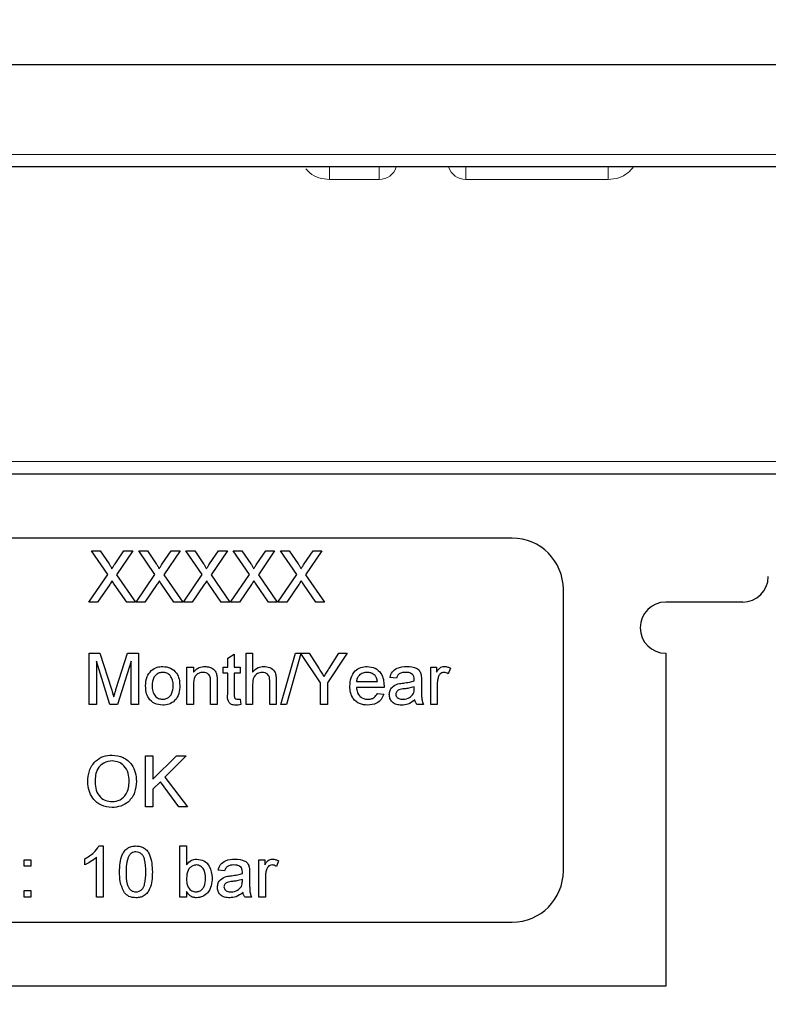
# Paper-space layout 'Blatt3' of a CAD drawing. Header units: millimetres. Extents: x 5 to 418, y 2 to 292.
# Tile 10 of 40: x 250 to 269, y 115 to 140. Entities that reach past the tile are written whole.
import ezdxf

# ---------------------------------------------------------------- set-up
doc = ezdxf.new("R2010")
doc.units = ezdxf.units.MM
doc.layers.add('SLD-0', color=7, linetype='Continuous')
doc.styles.add('SLDTEXTSTYLE0', font='TXT', dxfattribs={"width": 0.605})
doc.styles.add('SLDTEXTSTYLE3', font='TXT', dxfattribs={"width": 0.57})
doc.dimstyles.new('SLDDIMSTYLE4', dxfattribs={"dimtxt": 3.5, "dimasz": 3.302, "dimexe": 0, "dimexo": 0.0625, "dimgap": 0.875, "dimtad": 1, "dimlfac": 1.5, "dimrnd": 1e-09, "dimzin": 12, "dimdsep": 46, "dimtxsty": 'SLDTEXTSTYLE0', "dimsah": 1, "dimcen": 0.09, "dimadec": 0, "dimazin": 3, "dimtfac": 1, "dimtmove": 0, "dimatfit": 0, "dimfxl": 1, "dimfrac": 2, "dimtolj": 1, "dimtzin": 12, "dimarcsym": 0})
doc.dimstyles.new('SLDDIMSTYLE5', dxfattribs={"dimtxt": 3.5, "dimasz": 3.302, "dimexe": 0, "dimexo": 0.0625, "dimgap": 0.875, "dimtad": 1, "dimlfac": 1.5, "dimrnd": 1e-09, "dimzin": 12, "dimdsep": 46, "dimtxsty": 'SLDTEXTSTYLE0', "dimsah": 1, "dimcen": 0.09, "dimadec": 0, "dimazin": 3, "dimtfac": 1, "dimtofl": 0, "dimtmove": 0, "dimatfit": 3, "dimfxl": 1, "dimfrac": 2, "dimtolj": 1, "dimtzin": 12, "dimarcsym": 0})

# ---------------------------------------------------------------- blocks, each defined once
blk = doc.blocks.new('_D_12')
at = {"layer": 'SLD-0', "color": 7}
for p, q in [((221.949, 117.005), (221.949, 97.76)), ((228.616, 117.005), (228.616, 97.76)), ((221.949, 98.76), (215.599, 98.76)), ((221.949, 98.76), (228.616, 98.76)), ((228.616, 98.76), (251.623, 98.76))]:
    blk.add_line(p, q, dxfattribs=at)
for points in [[(221.949, 98.76), (218.647, 99.268), (218.647, 98.252)], [(228.616, 98.76), (231.918, 98.252), (231.918, 99.268)]]:
    blk.add_solid(points, dxfattribs=at)
at = {"layer": 'SLD-0', "color": 7, "char_height": 3.5, "attachment_point": 1}
for s, insert, style in [('%%c', (241.173, 103.272), 'SLDTEXTSTYLE0'), ('D =', (233.556, 103.281), 'SLDTEXTSTYLE3'), ('10', (246.276, 103.281), 'SLDTEXTSTYLE0')]:
    blk.add_mtext(s, dxfattribs=dict(at, insert=insert, style=style))
blk = doc.blocks.new('_D_16')
at = {"layer": 'SLD-0', "color": 7}
for p, q in [((130.949, 139.138), (130.949, 268.927)), ((320.949, 139.138), (320.949, 268.927)), ((130.949, 267.927), (320.949, 267.927))]:
    blk.add_line(p, q, dxfattribs=at)
for points in [[(130.949, 267.927), (134.251, 267.419), (134.251, 268.435)], [(320.949, 267.927), (317.647, 268.435), (317.647, 267.419)]]:
    blk.add_solid(points, dxfattribs=at)
at = {"layer": 'SLD-0', "color": 7, "insert": (221.939, 272.438), "char_height": 3.5, "attachment_point": 1, "style": 'SLDTEXTSTYLE0'}
blk.add_mtext('285', dxfattribs=at)

psp = doc.layouts.new('Blatt3')

# ---------------------------------------------------------------- linework, layer by layer
at = {"color": 7, "linetype": 'Continuous', "lineweight": 25}
for p, q in [((134.2826, 139.1382), (317.6159, 139.1382)), ((317.6159, 136.4716), (134.2826, 136.4716)), ((304.6159, 128.4716), (227.8739, 128.4716)), ((262.6159, 126.8049), (231.9492, 126.8049)), ((252.0911, 125.8557), (251.6666, 126.4716)), ((251.6666, 126.4716), (251.8931, 126.4716)), ((251.8931, 126.4716), (252.1258, 126.134)), ((252.282, 126.1337), (252.5139, 126.4716)), ((252.7436, 126.4716), (252.3192, 125.8535)), ((252.5139, 126.4716), (252.7436, 126.4716)), ((253.3218, 125.8557), (252.8974, 126.4716)), ((252.8974, 126.4716), (253.1239, 126.4716)), ((253.1239, 126.4716), (253.3566, 126.134)), ((253.5128, 126.1337), (253.7446, 126.4716)), ((253.9743, 126.4716), (253.5499, 125.8535)), ((253.7446, 126.4716), (253.9743, 126.4716)), ((254.5526, 125.8557), (254.1282, 126.4716)), ((254.1282, 126.4716), (254.3547, 126.4716)), ((254.3547, 126.4716), (254.5873, 126.134)), ((254.7436, 126.1337), (254.9754, 126.4716)), ((255.2051, 126.4716), (254.7807, 125.8535)), ((254.9754, 126.4716), (255.2051, 126.4716)), ((255.7834, 125.8557), (255.359, 126.4716)), ((255.359, 126.4716), (255.5854, 126.4716)), ((255.5854, 126.4716), (255.8181, 126.134)), ((255.9743, 126.1337), (256.2062, 126.4716)), ((256.4359, 126.4716), (256.0115, 125.8535)), ((256.2062, 126.4716), (256.4359, 126.4716)), ((257.0141, 125.8557), (256.5897, 126.4716)), ((256.5897, 126.4716), (256.8162, 126.4716)), ((256.8162, 126.4716), (257.0489, 126.134)), ((257.2051, 126.1337), (257.4369, 126.4716)), ((257.6666, 126.4716), (257.2422, 125.8535)), ((257.4369, 126.4716), (257.6666, 126.4716)), ((251.5983, 125.1382), (252.0911, 125.8557)), ((252.3192, 125.8535), (252.8119, 125.1382)), ((252.829, 125.1382), (253.3218, 125.8557)), ((253.5499, 125.8535), (254.0427, 125.1382)), ((254.0598, 125.1382), (254.5526, 125.8557)), ((254.7807, 125.8535), (255.2735, 125.1382)), ((255.2906, 125.1382), (255.7834, 125.8557)), ((256.0115, 125.8535), (256.5043, 125.1382)), ((256.5213, 125.1382), (257.0141, 125.8557)), ((257.2422, 125.8535), (257.735, 125.1382)), ((252.1431, 125.5971), (251.8277, 125.1382)), ((252.5852, 125.1382), (252.2607, 125.6094)), ((253.3739, 125.5971), (253.0585, 125.1382)), ((253.816, 125.1382), (253.4914, 125.6094)), ((254.6047, 125.5971), (254.2892, 125.1382)), ((255.0467, 125.1382), (254.7222, 125.6094)), ((255.8354, 125.5971), (255.52, 125.1382)), ((256.2775, 125.1382), (255.953, 125.6094)), ((257.0662, 125.5971), (256.7508, 125.1382)), ((257.5083, 125.1382), (257.1837, 125.6094)), ((263.9492, 118.1382), (263.9492, 125.4716)), ((251.8277, 125.1382), (251.5983, 125.1382)), ((252.8119, 125.1382), (252.5852, 125.1382)), ((253.0585, 125.1382), (252.829, 125.1382)), ((254.0427, 125.1382), (253.816, 125.1382)), ((254.2892, 125.1382), (254.0598, 125.1382)), ((255.2735, 125.1382), (255.0467, 125.1382)), ((255.52, 125.1382), (255.2906, 125.1382)), ((256.5043, 125.1382), (256.2775, 125.1382)), ((256.7508, 125.1382), (256.5213, 125.1382)), ((257.735, 125.1382), (257.5083, 125.1382)), ((268.6159, 125.1382), (266.6159, 125.1382)), ((251.6074, 123.8049), (251.8902, 123.8049)), ((251.6074, 122.4716), (251.6074, 123.8049)), ((251.8902, 123.8049), (252.1883, 122.8693)), ((252.3138, 122.8853), (252.609, 123.8049)), ((252.609, 123.8049), (252.8894, 123.8049)), ((252.8894, 123.8049), (252.8894, 122.4716)), ((255.2142, 123.6831), (255.3851, 123.7803)), ((255.2142, 123.4459), (255.2142, 123.6831)), ((255.3851, 123.7803), (255.3851, 123.4459)), ((255.6928, 122.4716), (255.6928, 123.8049)), ((255.6928, 123.8049), (255.8638, 123.8049)), ((255.8638, 123.8049), (255.8638, 123.318)), ((256.5988, 122.4716), (256.9749, 123.8049)), ((257.1154, 123.8021), (256.7401, 122.4716)), ((256.9749, 123.8049), (257.336, 123.8049)), ((257.6263, 123.0365), (257.1154, 123.8021)), ((257.336, 123.8049), (257.5945, 123.3973)), ((258.3272, 123.8049), (257.8143, 123.0365)), ((257.8563, 123.4126), (258.1047, 123.8049)), ((258.1047, 123.8049), (258.3272, 123.8049)), ((266.6159, 123.8049), (266.6159, 115.1382)), ((252.149, 122.4716), (251.7954, 123.5998)), ((251.7954, 123.5998), (251.7954, 122.4716)), ((252.7014, 123.5998), (252.3456, 122.4716)), ((252.7014, 122.4716), (252.7014, 123.5998)), ((254.1544, 123.4459), (254.3253, 123.4459)), ((254.1544, 122.4716), (254.1544, 123.4459)), ((254.3253, 123.4459), (254.3253, 123.31)), ((255.0945, 123.2921), (255.0945, 123.4459)), ((255.0945, 123.4459), (255.2142, 123.4459)), ((255.3851, 123.4459), (255.539, 123.4459)), ((255.539, 123.4459), (255.539, 123.2921)), ((260.4962, 122.4716), (260.4962, 123.4459)), ((260.4962, 123.4459), (260.6501, 123.4459)), ((260.6501, 123.4459), (260.6501, 123.31)), ((261.0091, 123.4174), (260.9556, 123.2691)), ((255.2142, 123.2921), (255.0945, 123.2921)), ((255.2142, 122.7454), (255.2142, 123.2921)), ((255.3851, 123.2921), (255.3851, 122.7392)), ((255.539, 123.2921), (255.3851, 123.2921)), ((259.6074, 123.1553), (259.4364, 123.1724)), ((260.2569, 123.1033), (260.2569, 122.8947)), ((254.3253, 122.994), (254.3253, 122.4716)), ((254.7697, 122.4716), (254.7697, 123.0533)), ((254.9407, 123.0677), (254.9407, 122.4716)), ((255.8638, 122.9943), (255.8638, 122.4716)), ((256.3082, 122.4716), (256.3082, 123.0771)), ((256.4791, 123.0859), (256.4791, 122.4716)), ((257.6263, 122.4716), (257.6263, 123.0365)), ((257.8143, 123.0365), (257.8143, 122.4716)), ((258.5646, 123.0699), (259.1116, 123.0699)), ((259.2818, 122.916), (258.5646, 122.916)), ((260.0681, 122.8834), (260.0689, 122.9331)), ((260.6672, 122.9892), (260.6672, 122.4716)), ((255.539, 122.6126), (255.5561, 122.4692)), ((259.1098, 122.7622), (259.2772, 122.7451)), ((251.7954, 122.4716), (251.6074, 122.4716)), ((252.3456, 122.4716), (252.149, 122.4716)), ((252.8894, 122.4716), (252.7014, 122.4716)), ((254.3253, 122.4716), (254.1544, 122.4716)), ((254.9407, 122.4716), (254.7697, 122.4716)), ((255.8638, 122.4716), (255.6928, 122.4716)), ((256.4791, 122.4716), (256.3082, 122.4716)), ((256.7401, 122.4716), (256.5988, 122.4716)), ((257.8143, 122.4716), (257.6263, 122.4716)), ((260.3082, 122.4716), (260.1373, 122.4716)), ((260.6672, 122.4716), (260.4962, 122.4716)), ((253.0774, 119.8049), (253.0774, 121.1382)), ((253.0774, 121.1382), (253.2655, 121.1382)), ((253.2655, 121.1382), (253.2655, 120.5239)), ((253.2655, 120.5239), (253.8798, 121.1382)), ((254.1373, 121.1382), (253.5801, 120.5811)), ((253.8798, 121.1382), (254.1373, 121.1382)), ((253.5801, 120.5811), (254.1715, 119.8049)), ((253.461, 120.4617), (253.2655, 120.2665)), ((253.9399, 119.8049), (253.461, 120.4617)), ((253.2655, 120.2665), (253.2655, 119.8049)), ((253.2655, 119.8049), (253.0774, 119.8049)), ((254.1715, 119.8049), (253.9399, 119.8049)), ((251.8622, 118.7878), (251.9722, 118.7878)), ((251.9722, 118.7878), (251.9722, 117.4545)), ((253.9722, 117.4545), (253.9722, 118.7878)), ((253.9722, 118.7878), (254.1432, 118.7878)), ((254.1432, 118.7878), (254.1432, 118.2972)), ((251.8013, 117.4545), (251.8013, 118.4935)), ((249.9209, 118.2579), (249.9209, 118.4288)), ((249.9209, 118.4288), (250.0919, 118.4288)), ((250.0919, 118.2579), (249.9209, 118.2579)), ((250.0919, 118.4288), (250.0919, 118.2579)), ((251.4936, 118.2969), (251.4936, 118.4545)), ((256.0235, 118.4288), (256.1774, 118.4288)), ((256.0235, 117.4545), (256.0235, 118.4288)), ((256.1774, 118.4288), (256.1774, 118.2929)), ((256.5363, 118.4003), (256.4829, 118.252)), ((255.1346, 118.1382), (254.9637, 118.1553)), ((255.7842, 118.0862), (255.7842, 117.8776)), ((256.1944, 117.9721), (256.1944, 117.4545)), ((255.5954, 117.8663), (255.5962, 117.916)), ((249.9209, 117.6254), (250.0919, 117.6254)), ((249.9209, 117.4545), (249.9209, 117.6254)), ((250.0919, 117.4545), (249.9209, 117.4545)), ((250.0919, 117.6254), (250.0919, 117.4545)), ((251.9722, 117.4545), (251.8013, 117.4545)), ((254.1432, 117.4545), (253.9722, 117.4545)), ((254.1432, 117.6006), (254.1432, 117.4545)), ((255.8355, 117.4545), (255.6645, 117.4545)), ((256.1944, 117.4545), (256.0235, 117.4545)), ((231.9492, 116.8049), (262.6159, 116.8049)), ((266.6159, 115.1382), (228.0442, 115.1382))]:
    psp.add_line(p, q, dxfattribs=at)
at = {"color": 7, "linetype": 'Continuous', "lineweight": 18}
for p, q in [((134.2826, 136.7991), (317.6159, 136.7991)), ((257.8602, 136.1441), (257.8602, 136.4716)), ((259.156, 136.1441), (259.156, 136.4716)), ((261.4091, 136.4716), (261.4091, 136.1441)), ((265.1194, 136.4716), (265.1194, 136.1441)), ((259.156, 136.1441), (257.8602, 136.1441)), ((265.1194, 136.1441), (261.4091, 136.1441)), ((226.4357, 128.7991), (304.6159, 128.7991))]:
    psp.add_line(p, q, dxfattribs=at)
for centre, start, end in [((259.156, 136.6107), 270, 342.65166), ((261.4091, 136.6107), 197.34834, 270)]:
    psp.add_arc(centre, 0.4667, start, end, dxfattribs=at)
at = {"color": 7, "linetype": 'Continuous', "lineweight": 25}
for centre, radius, start, end in [((262.6159, 125.4716), 1.3333, 0, 90), ((268.6159, 125.8049), 0.6667, 270, 0), ((266.6159, 124.4716), 0.6667, 90, 270), ((262.6159, 118.1382), 1.3333, 270, 0)]:
    psp.add_arc(centre, radius, start, end, dxfattribs=at)
at = {"color": 7, "linetype": 'Continuous', "lineweight": 18}
for points, knots in [([(265.7784, 136.4716), (265.732, 136.4187), (265.6252, 136.2971), (265.3936, 136.1751), (265.211, 136.1544), (265.1194, 136.1441)], [0, 0, 0, 0, 0.2768194, 0.6375937, 1, 1, 1, 1]), ([(257.8602, 136.1441), (257.7691, 136.1546), (257.5872, 136.1756), (257.3728, 136.2849), (257.2793, 136.3898), (257.2465, 136.4266)], [0, 0, 0, 0, 0.39491339, 0.78808653, 1, 1, 1, 1])]:
    psp.add_open_spline(points, degree=3, knots=knots, dxfattribs=at)
at = {"color": 7, "linetype": 'Continuous', "lineweight": 25}
for points, knots in [([(252.1258, 126.134), (252.1407, 126.1113), (252.1616, 126.0797), (252.1873, 126.038), (252.1924, 126.0172), (252.195, 126.0068)], [0, 0, 0, 0, 0.56127691, 0.78176256, 1, 1, 1, 1]), ([(252.195, 126.0068), (252.2112, 126.0305), (252.2402, 126.0728), (252.2693, 126.1151), (252.282, 126.1337)], [0, 0, 0, 0, 0.5599999, 1, 1, 1, 1]), ([(253.3566, 126.134), (253.3715, 126.1113), (253.3924, 126.0797), (253.4181, 126.038), (253.4232, 126.0172), (253.4257, 126.0068)], [0, 0, 0, 0, 0.56127691, 0.78176256, 1, 1, 1, 1]), ([(253.4257, 126.0068), (253.442, 126.0305), (253.471, 126.0728), (253.5, 126.1151), (253.5128, 126.1337)], [0, 0, 0, 0, 0.5599999, 1, 1, 1, 1]), ([(254.5873, 126.134), (254.6023, 126.1113), (254.6231, 126.0797), (254.6488, 126.038), (254.654, 126.0172), (254.6565, 126.0068)], [0, 0, 0, 0, 0.56127691, 0.78176256, 1, 1, 1, 1]), ([(254.6565, 126.0068), (254.6727, 126.0305), (254.7017, 126.0728), (254.7308, 126.1151), (254.7436, 126.1337)], [0, 0, 0, 0, 0.5599999, 1, 1, 1, 1]), ([(255.8181, 126.134), (255.8331, 126.1113), (255.8539, 126.0797), (255.8796, 126.038), (255.8847, 126.0172), (255.8873, 126.0068)], [0, 0, 0, 0, 0.56127691, 0.78176256, 1, 1, 1, 1]), ([(255.8873, 126.0068), (255.9035, 126.0305), (255.9325, 126.0728), (255.9616, 126.1151), (255.9743, 126.1337)], [0, 0, 0, 0, 0.5599999, 1, 1, 1, 1]), ([(257.0489, 126.134), (257.0638, 126.1113), (257.0847, 126.0797), (257.1104, 126.038), (257.1155, 126.0172), (257.118, 126.0068)], [0, 0, 0, 0, 0.5612769, 0.7817626, 1, 1, 1, 1]), ([(257.118, 126.0068), (257.1343, 126.0305), (257.1633, 126.0728), (257.1923, 126.1151), (257.2051, 126.1337)], [0, 0, 0, 0, 0.5599999, 1, 1, 1, 1]), ([(252.2059, 125.6887), (252.1941, 125.6717), (252.173, 125.6413), (252.1523, 125.6106), (252.1431, 125.5971)], [0, 0, 0, 0, 0.5600016, 1, 1, 1, 1]), ([(252.2607, 125.6094), (252.2504, 125.6242), (252.2321, 125.6506), (252.2139, 125.6771), (252.2059, 125.6887)], [0, 0, 0, 0, 0.5599998, 1, 1, 1, 1]), ([(253.4367, 125.6887), (253.4249, 125.6717), (253.4038, 125.6413), (253.383, 125.6106), (253.3739, 125.5971)], [0, 0, 0, 0, 0.5600016, 1, 1, 1, 1]), ([(253.4914, 125.6094), (253.4812, 125.6242), (253.4628, 125.6506), (253.4447, 125.6771), (253.4367, 125.6887)], [0, 0, 0, 0, 0.5599998, 1, 1, 1, 1]), ([(254.6674, 125.6887), (254.6556, 125.6717), (254.6346, 125.6413), (254.6138, 125.6106), (254.6047, 125.5971)], [0, 0, 0, 0, 0.5600016, 1, 1, 1, 1]), ([(254.7222, 125.6094), (254.7119, 125.6242), (254.6936, 125.6506), (254.6754, 125.6771), (254.6674, 125.6887)], [0, 0, 0, 0, 0.5599998, 1, 1, 1, 1]), ([(255.8982, 125.6887), (255.8864, 125.6717), (255.8653, 125.6413), (255.8446, 125.6106), (255.8354, 125.5971)], [0, 0, 0, 0, 0.56000161, 1, 1, 1, 1]), ([(255.953, 125.6094), (255.9427, 125.6242), (255.9244, 125.6506), (255.9062, 125.6771), (255.8982, 125.6887)], [0, 0, 0, 0, 0.5599998, 1, 1, 1, 1]), ([(257.129, 125.6887), (257.1172, 125.6717), (257.0961, 125.6413), (257.0754, 125.6106), (257.0662, 125.5971)], [0, 0, 0, 0, 0.5600016, 1, 1, 1, 1]), ([(257.1837, 125.6094), (257.1735, 125.6242), (257.1551, 125.6506), (257.137, 125.6771), (257.129, 125.6887)], [0, 0, 0, 0, 0.5599998, 1, 1, 1, 1]), ([(253.0774, 122.9588), (253.0813, 123.0425), (253.0881, 123.1917), (253.1826, 123.3058), (253.2241, 123.3559)], [0, 0, 0, 0, 0.5609635, 1, 1, 1, 1]), ([(253.2241, 123.3559), (253.2746, 123.391), (253.365, 123.4537), (253.4743, 123.4602), (253.5224, 123.463)], [0, 0, 0, 0, 0.5590331, 1, 1, 1, 1]), ([(253.5224, 123.463), (253.5925, 123.4554), (253.7325, 123.44), (253.8848, 123.3033), (253.9577, 123.1369), (253.9634, 123.0273), (253.9663, 122.9724)], [0, 0, 0, 0, 0.2795556, 0.5586004, 0.7789908, 1, 1, 1, 1]), ([(254.3253, 123.31), (254.3453, 123.3358), (254.3853, 123.3872), (254.4865, 123.4506), (254.5707, 123.4583), (254.622, 123.463)], [0, 0, 0, 0, 0.2805539, 0.5608154, 1, 1, 1, 1]), ([(254.622, 123.463), (254.6618, 123.4598), (254.7412, 123.4532), (254.8438, 123.402), (254.9078, 123.3186), (254.9239, 123.2579), (254.9319, 123.2275)], [0, 0, 0, 0, 0.2802155, 0.5599712, 0.7796359, 1, 1, 1, 1]), ([(255.8638, 123.318), (255.9081, 123.3641), (255.9873, 123.4464), (256.0999, 123.4579), (256.1496, 123.463)], [0, 0, 0, 0, 0.559341, 1, 1, 1, 1]), ([(256.1496, 123.463), (256.2036, 123.4584), (256.3112, 123.4492), (256.4378, 123.3488), (256.4762, 123.2124), (256.4782, 123.1281), (256.4791, 123.0859)], [0, 0, 0, 0, 0.2803178, 0.5583395, 0.7785536, 1, 1, 1, 1]), ([(257.5945, 123.3973), (257.6181, 123.3603), (257.6602, 123.2942), (257.7022, 123.228), (257.7206, 123.1989)], [0, 0, 0, 0, 0.5600005, 1, 1, 1, 1]), ([(257.7206, 123.1989), (257.746, 123.2387), (257.7913, 123.3099), (257.8364, 123.3812), (257.8563, 123.4126)], [0, 0, 0, 0, 0.56, 1, 1, 1, 1]), ([(258.3937, 122.9505), (258.3979, 123.0228), (258.4064, 123.1669), (258.5143, 123.3447), (258.6739, 123.4487), (258.7873, 123.4583), (258.844, 123.463)], [0, 0, 0, 0, 0.2807476, 0.5597747, 0.7796663, 1, 1, 1, 1]), ([(258.844, 123.463), (258.9147, 123.4548), (259.0561, 123.4385), (259.2066, 123.2957), (259.2741, 123.1257), (259.2798, 123.0152), (259.2826, 122.9598)], [0, 0, 0, 0, 0.2793662, 0.5583982, 0.7788851, 1, 1, 1, 1]), ([(259.4364, 123.1724), (259.4521, 123.2255), (259.4833, 123.3312), (259.652, 123.4493), (259.7921, 123.4578), (259.8779, 123.463)], [0, 0, 0, 0, 0.28042975, 0.55930324, 1, 1, 1, 1]), ([(259.8779, 123.463), (259.967, 123.4583), (260.0911, 123.4516), (260.2188, 123.3496), (260.2387, 123.2828), (260.2486, 123.2494)], [0, 0, 0, 0, 0.5592531, 0.7791951, 1, 1, 1, 1]), ([(260.6501, 123.31), (260.6757, 123.3534), (260.7113, 123.414), (260.7907, 123.4578), (260.8296, 123.4613), (260.8491, 123.463)], [0, 0, 0, 0, 0.5595991, 0.7797717, 1, 1, 1, 1]), ([(260.8491, 123.463), (260.8806, 123.46), (260.9369, 123.4546), (260.987, 123.4287), (261.0091, 123.4174)], [0, 0, 0, 0, 0.5595462, 1, 1, 1, 1]), ([(253.5224, 123.3092), (253.4911, 123.3065), (253.4285, 123.301), (253.3468, 123.2503), (253.2603, 123.142), (253.2533, 123.0346), (253.2484, 122.9593)], [0, 0, 0, 0, 0.1871365, 0.3740246, 0.5610972, 1, 1, 1, 1]), ([(253.7954, 122.9644), (253.7933, 123.0108), (253.7892, 123.1034), (253.729, 123.2215), (253.6318, 123.2973), (253.5589, 123.3052), (253.5224, 123.3092)], [0, 0, 0, 0, 0.2810641, 0.5603164, 0.7801741, 1, 1, 1, 1]), ([(254.5745, 123.3092), (254.5459, 123.3068), (254.4888, 123.3021), (254.4113, 123.2611), (254.3296, 123.1627), (254.3271, 123.0636), (254.3253, 122.994)], [0, 0, 0, 0, 0.1872728, 0.3743615, 0.56054, 1, 1, 1, 1]), ([(254.7697, 123.0533), (254.7695, 123.0878), (254.769, 123.1564), (254.734, 123.251), (254.6559, 123.3019), (254.6016, 123.3068), (254.5745, 123.3092)], [0, 0, 0, 0, 0.2816799, 0.5597852, 0.7795872, 1, 1, 1, 1]), ([(254.9319, 123.2275), (254.935, 123.1977), (254.9406, 123.1446), (254.9407, 123.0912), (254.9407, 123.0677)], [0, 0, 0, 0, 0.5597912, 1, 1, 1, 1]), ([(256.1111, 123.3092), (256.0687, 123.3031), (255.984, 123.2909), (255.8685, 123.1752), (255.8656, 123.063), (255.8638, 122.9943)], [0, 0, 0, 0, 0.2802055, 0.5593196, 1, 1, 1, 1]), ([(256.3082, 123.0771), (256.307, 123.1097), (256.3045, 123.1745), (256.263, 123.2599), (256.1879, 123.3041), (256.1367, 123.3075), (256.1111, 123.3092)], [0, 0, 0, 0, 0.2812215, 0.5597775, 0.779378, 1, 1, 1, 1]), ([(258.8432, 123.3092), (258.805, 123.306), (258.7288, 123.2996), (258.6369, 123.2404), (258.5784, 123.1591), (258.5692, 123.0996), (258.5646, 123.0699)], [0, 0, 0, 0, 0.2801903, 0.5597279, 0.7796424, 1, 1, 1, 1]), ([(259.0489, 123.2275), (259.0149, 123.2543), (258.954, 123.3025), (258.8771, 123.3071), (258.8432, 123.3092)], [0, 0, 0, 0, 0.5585118, 1, 1, 1, 1]), ([(259.1116, 123.0699), (259.1072, 123.1024), (259.0992, 123.1604), (259.0642, 123.207), (259.0489, 123.2275)], [0, 0, 0, 0, 0.5606744, 1, 1, 1, 1]), ([(259.8472, 123.3092), (259.818, 123.3083), (259.7599, 123.3064), (259.6792, 123.2808), (259.6298, 123.2205), (259.6148, 123.1771), (259.6074, 123.1553)], [0, 0, 0, 0, 0.2808547, 0.5597509, 0.7794996, 1, 1, 1, 1]), ([(260.0248, 123.2576), (259.994, 123.2754), (259.9387, 123.3073), (259.8753, 123.3086), (259.8472, 123.3092)], [0, 0, 0, 0, 0.5578706, 1, 1, 1, 1]), ([(260.0689, 123.1268), (260.0683, 123.1541), (260.0673, 123.2027), (260.0378, 123.2409), (260.0248, 123.2576)], [0, 0, 0, 0, 0.5619027, 1, 1, 1, 1]), ([(260.0681, 123.087), (260.0682, 123.0944), (260.0685, 123.1077), (260.0688, 123.1209), (260.0689, 123.1268)], [0, 0, 0, 0, 0.5600235, 1, 1, 1, 1]), ([(260.2486, 123.2494), (260.2516, 123.2222), (260.2569, 123.1736), (260.2569, 123.1248), (260.2569, 123.1033)], [0, 0, 0, 0, 0.5598174, 1, 1, 1, 1]), ([(260.6936, 123.1845), (260.6849, 123.1485), (260.6694, 123.0843), (260.6679, 123.0183), (260.6672, 122.9892)], [0, 0, 0, 0, 0.5598877, 1, 1, 1, 1]), ([(260.8424, 123.3092), (260.823, 123.3068), (260.7841, 123.302), (260.7255, 123.2593), (260.7057, 123.2128), (260.6936, 123.1845)], [0, 0, 0, 0, 0.2803051, 0.5609106, 1, 1, 1, 1]), ([(260.9556, 123.2691), (260.9361, 123.2815), (260.9013, 123.3037), (260.8604, 123.3075), (260.8424, 123.3092)], [0, 0, 0, 0, 0.5601157, 1, 1, 1, 1]), ([(252.1883, 122.8693), (252.1997, 122.8328), (252.2201, 122.7677), (252.2397, 122.7023), (252.2484, 122.6735)], [0, 0, 0, 0, 0.5600019, 1, 1, 1, 1]), ([(252.2484, 122.6735), (252.2604, 122.7131), (252.2818, 122.7838), (252.304, 122.8543), (252.3138, 122.8853)], [0, 0, 0, 0, 0.5599969, 1, 1, 1, 1]), ([(253.5224, 122.4545), (253.4509, 122.4621), (253.3081, 122.4772), (253.1529, 122.6186), (253.0856, 122.7912), (253.0802, 122.9028), (253.0774, 122.9588)], [0, 0, 0, 0, 0.2796157, 0.5583707, 0.778858, 1, 1, 1, 1]), ([(253.2484, 122.9593), (253.2504, 122.9123), (253.2545, 122.8185), (253.312, 122.6967), (253.4115, 122.6203), (253.4855, 122.6123), (253.5224, 122.6083)], [0, 0, 0, 0, 0.2811293, 0.560384, 0.7801589, 1, 1, 1, 1]), ([(253.9663, 122.9724), (253.9639, 122.8997), (253.9592, 122.755), (253.855, 122.5726), (253.6926, 122.4715), (253.5792, 122.4602), (253.5224, 122.4545)], [0, 0, 0, 0, 0.2810332, 0.5595131, 0.779602, 1, 1, 1, 1]), ([(253.5224, 122.6083), (253.5541, 122.6111), (253.6173, 122.6168), (253.6988, 122.6697), (253.7845, 122.7799), (253.7909, 122.8883), (253.7954, 122.9644)], [0, 0, 0, 0, 0.1870444, 0.3739447, 0.5609834, 1, 1, 1, 1]), ([(258.8531, 122.4545), (258.781, 122.461), (258.6372, 122.4739), (258.4763, 122.61), (258.4025, 122.7817), (258.3966, 122.8942), (258.3937, 122.9505)], [0, 0, 0, 0, 0.2799521, 0.5586609, 0.7789943, 1, 1, 1, 1]), ([(258.5646, 122.916), (258.5699, 122.8719), (258.5804, 122.7838), (258.6519, 122.6782), (258.7513, 122.6171), (258.8209, 122.6113), (258.8557, 122.6083)], [0, 0, 0, 0, 0.2806334, 0.5596873, 0.7796605, 1, 1, 1, 1]), ([(259.2826, 122.9598), (259.2825, 122.9517), (259.2822, 122.9371), (259.2819, 122.9225), (259.2818, 122.916)], [0, 0, 0, 0, 0.5599987, 1, 1, 1, 1]), ([(259.4193, 122.7299), (259.423, 122.7658), (259.4305, 122.8378), (259.5054, 122.9496), (259.5926, 122.9848), (259.6458, 123.0063)], [0, 0, 0, 0, 0.280458, 0.560983, 1, 1, 1, 1]), ([(259.8117, 122.88), (259.763, 122.8748), (259.702, 122.8684), (259.6374, 122.834), (259.6114, 122.8083), (259.5937, 122.7758), (259.5914, 122.7516), (259.5903, 122.7395)], [0, 0, 0, 0, 0.5002798, 0.6253263, 0.7502693, 0.875147, 1, 1, 1, 1]), ([(259.6458, 123.0063), (259.6718, 123.012), (259.7183, 123.0223), (259.7655, 123.0283), (259.7863, 123.0309)], [0, 0, 0, 0, 0.5599184, 1, 1, 1, 1]), ([(259.7863, 123.0309), (259.8397, 123.0376), (259.935, 123.0496), (260.0274, 123.0756), (260.0681, 123.087)], [0, 0, 0, 0, 0.560185, 1, 1, 1, 1]), ([(260.0689, 122.9331), (260.0216, 122.9199), (259.937, 122.8962), (259.85, 122.8849), (259.8117, 122.88)], [0, 0, 0, 0, 0.5597597, 1, 1, 1, 1]), ([(260.0427, 122.7483), (260.0515, 122.7728), (260.0673, 122.8165), (260.0679, 122.863), (260.0681, 122.8834)], [0, 0, 0, 0, 0.5589946, 1, 1, 1, 1]), ([(260.2569, 122.8947), (260.2571, 122.8459), (260.2575, 122.7656), (260.261, 122.654), (260.2719, 122.5593), (260.2961, 122.5008), (260.3082, 122.4716)], [0, 0, 0, 0, 0.3402059, 0.5603391, 0.7801747, 1, 1, 1, 1]), ([(255.4356, 122.4545), (255.4087, 122.4555), (255.3551, 122.4574), (255.278, 122.4884), (255.2043, 122.5862), (255.2101, 122.6796), (255.2142, 122.7454)], [0, 0, 0, 0, 0.1874327, 0.3738211, 0.5594622, 1, 1, 1, 1]), ([(255.3851, 122.7392), (255.383, 122.7071), (255.3803, 122.6669), (255.4068, 122.6281), (255.4327, 122.61), (255.4562, 122.609), (255.4719, 122.6083)], [0, 0, 0, 0, 0.4995957, 0.6252386, 0.7503541, 1, 1, 1, 1]), ([(255.4719, 122.6083), (255.4845, 122.6087), (255.5069, 122.6094), (255.5292, 122.6116), (255.539, 122.6126)], [0, 0, 0, 0, 0.5599652, 1, 1, 1, 1]), ([(259.2772, 122.7451), (259.258, 122.6966), (259.2196, 122.5996), (259.0704, 122.4752), (258.9355, 122.4623), (258.8531, 122.4545)], [0, 0, 0, 0, 0.2806132, 0.5608329, 1, 1, 1, 1]), ([(258.8557, 122.6083), (258.8852, 122.61), (258.944, 122.6134), (259.0448, 122.6556), (259.0852, 122.7218), (259.1098, 122.7622)], [0, 0, 0, 0, 0.28128238, 0.56190631, 1, 1, 1, 1]), ([(259.7382, 122.4545), (259.6936, 122.457), (259.6047, 122.4621), (259.494, 122.5269), (259.4284, 122.6248), (259.4224, 122.6948), (259.4193, 122.7299)], [0, 0, 0, 0, 0.28081545, 0.55969018, 0.7796958, 1, 1, 1, 1]), ([(259.5903, 122.7395), (259.5921, 122.7235), (259.5957, 122.6915), (259.6259, 122.6523), (259.6847, 122.6139), (259.7391, 122.6106), (259.7772, 122.6083)], [0, 0, 0, 0, 0.1865647, 0.3734672, 0.5606134, 1, 1, 1, 1]), ([(260.086, 122.5912), (260.0277, 122.5478), (259.9235, 122.4702), (259.7948, 122.4593), (259.7382, 122.4545)], [0, 0, 0, 0, 0.5599714, 1, 1, 1, 1]), ([(259.7772, 122.6083), (259.8374, 122.6158), (259.9448, 122.6291), (260.0128, 122.7118), (260.0427, 122.7483)], [0, 0, 0, 0, 0.5597581, 1, 1, 1, 1]), ([(260.1373, 122.4716), (260.1237, 122.4923), (260.0994, 122.5292), (260.0901, 122.5723), (260.086, 122.5912)], [0, 0, 0, 0, 0.5596973, 1, 1, 1, 1]), ([(255.5561, 122.4692), (255.5338, 122.4647), (255.494, 122.4568), (255.4534, 122.4552), (255.4356, 122.4545)], [0, 0, 0, 0, 0.5600783, 1, 1, 1, 1]), ([(251.5732, 120.454), (251.5797, 120.554), (251.5928, 120.7536), (251.7485, 120.996), (251.971, 121.1362), (252.1279, 121.149), (252.2064, 121.1553)], [0, 0, 0, 0, 0.2805704, 0.5595746, 0.7795608, 1, 1, 1, 1]), ([(252.2064, 121.1553), (252.3046, 121.1438), (252.5006, 121.1208), (252.7166, 120.9323), (252.8226, 120.7002), (252.8329, 120.5464), (252.8381, 120.4694)], [0, 0, 0, 0, 0.2795644, 0.5585841, 0.7790872, 1, 1, 1, 1]), ([(252.2075, 121.0015), (252.1326, 120.9914), (251.983, 120.9713), (251.7777, 120.7698), (251.7675, 120.5725), (251.7612, 120.4518)], [0, 0, 0, 0, 0.2801277, 0.5596529, 1, 1, 1, 1]), ([(252.6501, 120.4708), (252.6455, 120.5435), (252.6364, 120.6886), (252.5366, 120.8723), (252.3789, 120.9836), (252.2646, 120.9955), (252.2075, 121.0015)], [0, 0, 0, 0, 0.2807967, 0.5600682, 0.779984, 1, 1, 1, 1]), ([(252.2056, 119.7878), (252.1093, 119.7989), (251.9168, 119.8209), (251.7035, 120.0032), (251.5929, 120.2278), (251.5797, 120.3786), (251.5732, 120.454)], [0, 0, 0, 0, 0.2796, 0.5587653, 0.7793103, 1, 1, 1, 1]), ([(251.7612, 120.4518), (251.7657, 120.3805), (251.7748, 120.2381), (251.8823, 120.0641), (252.037, 119.9576), (252.1489, 119.947), (252.2048, 119.9417)], [0, 0, 0, 0, 0.28065662, 0.559885, 0.77984923, 1, 1, 1, 1]), ([(252.2048, 119.9417), (252.278, 119.951), (252.4242, 119.9697), (252.5758, 120.1222), (252.6421, 120.2991), (252.6474, 120.4135), (252.6501, 120.4708)], [0, 0, 0, 0, 0.2791002, 0.558192, 0.7788064, 1, 1, 1, 1]), ([(252.8381, 120.4694), (252.8297, 120.3717), (252.8129, 120.1767), (252.6576, 119.9398), (252.4354, 119.8101), (252.2822, 119.7953), (252.2056, 119.7878)], [0, 0, 0, 0, 0.28035303, 0.55950225, 0.77963533, 1, 1, 1, 1]), ([(251.4936, 118.4545), (251.5768, 118.5015), (251.7252, 118.5854), (251.8204, 118.726), (251.8622, 118.7878)], [0, 0, 0, 0, 0.5604274, 1, 1, 1, 1]), ([(252.3996, 118.1121), (252.4047, 118.2659), (252.411, 118.4584), (252.5242, 118.6566), (252.6075, 118.7354), (252.7137, 118.7811), (252.7892, 118.7856), (252.8269, 118.7878)], [0, 0, 0, 0, 0.4991489, 0.6245224, 0.7495969, 0.8746743, 1, 1, 1, 1]), ([(252.8269, 118.7878), (252.8647, 118.7854), (252.9402, 118.7805), (253.0462, 118.7352), (253.1314, 118.6579), (253.2367, 118.4553), (253.2465, 118.2645), (253.2543, 118.1121)], [0, 0, 0, 0, 0.1253733, 0.2506437, 0.3756975, 0.5011132, 1, 1, 1, 1]), ([(251.8013, 118.4935), (251.7485, 118.4495), (251.654, 118.3709), (251.5426, 118.3195), (251.4936, 118.2969)], [0, 0, 0, 0, 0.5596859, 1, 1, 1, 1]), ([(252.6477, 118.5426), (252.6199, 118.4649), (252.5701, 118.3255), (252.5704, 118.1779), (252.5705, 118.1126)], [0, 0, 0, 0, 0.5580588, 1, 1, 1, 1]), ([(252.8251, 118.634), (252.8057, 118.6327), (252.767, 118.6302), (252.7019, 118.6025), (252.6683, 118.5653), (252.6477, 118.5426)], [0, 0, 0, 0, 0.2804532, 0.5606885, 1, 1, 1, 1]), ([(253.0833, 118.1126), (253.0821, 118.2219), (253.0806, 118.3586), (253.027, 118.514), (252.976, 118.5786), (252.9069, 118.6263), (252.8523, 118.6314), (252.8251, 118.634)], [0, 0, 0, 0, 0.5003519, 0.6255292, 0.7505162, 0.8752553, 1, 1, 1, 1]), ([(254.1432, 118.2972), (254.182, 118.3438), (254.2515, 118.4271), (254.358, 118.4402), (254.4049, 118.4459)], [0, 0, 0, 0, 0.55968608, 1, 1, 1, 1]), ([(254.3945, 118.2921), (254.3648, 118.2886), (254.3054, 118.2816), (254.2324, 118.2265), (254.155, 118.1214), (254.148, 118.0198), (254.1432, 117.9486)], [0, 0, 0, 0, 0.1866521, 0.3736099, 0.56087, 1, 1, 1, 1]), ([(254.6389, 117.9425), (254.6344, 118.0245), (254.6275, 118.1478), (254.5275, 118.2534), (254.4545, 118.2877), (254.4145, 118.2906), (254.3945, 118.2921)], [0, 0, 0, 0, 0.4987538, 0.7486559, 0.8743032, 1, 1, 1, 1]), ([(254.4049, 118.4459), (254.4718, 118.4369), (254.6055, 118.4189), (254.7801, 118.234), (254.7985, 118.0615), (254.8098, 117.9561)], [0, 0, 0, 0, 0.2803073, 0.5597875, 1, 1, 1, 1]), ([(254.9637, 118.1553), (254.9793, 118.2084), (255.0106, 118.3141), (255.1793, 118.4322), (255.3194, 118.4407), (255.4052, 118.4459)], [0, 0, 0, 0, 0.2804297, 0.5593032, 1, 1, 1, 1]), ([(255.3745, 118.2921), (255.3453, 118.2912), (255.2872, 118.2894), (255.2065, 118.2637), (255.1571, 118.2035), (255.1421, 118.16), (255.1346, 118.1382)], [0, 0, 0, 0, 0.2808547, 0.5597509, 0.7794996, 1, 1, 1, 1]), ([(255.5521, 118.2405), (255.5213, 118.2583), (255.466, 118.2902), (255.4025, 118.2915), (255.3745, 118.2921)], [0, 0, 0, 0, 0.5578706, 1, 1, 1, 1]), ([(255.4052, 118.4459), (255.4943, 118.4412), (255.6184, 118.4345), (255.7461, 118.3325), (255.766, 118.2657), (255.7759, 118.2323)], [0, 0, 0, 0, 0.5592531, 0.7791951, 1, 1, 1, 1]), ([(255.5962, 118.1097), (255.5956, 118.137), (255.5945, 118.1856), (255.565, 118.2238), (255.5521, 118.2405)], [0, 0, 0, 0, 0.5619027, 1, 1, 1, 1]), ([(255.7759, 118.2323), (255.7789, 118.2051), (255.7842, 118.1565), (255.7842, 118.1077), (255.7842, 118.0862)], [0, 0, 0, 0, 0.5598174, 1, 1, 1, 1]), ([(256.1774, 118.2929), (256.2029, 118.3363), (256.2386, 118.3969), (256.318, 118.4408), (256.3569, 118.4442), (256.3763, 118.4459)], [0, 0, 0, 0, 0.5595991, 0.7797717, 1, 1, 1, 1]), ([(256.3697, 118.2921), (256.3502, 118.2897), (256.3113, 118.2849), (256.2528, 118.2422), (256.233, 118.1957), (256.2209, 118.1674)], [0, 0, 0, 0, 0.2803051, 0.5609106, 1, 1, 1, 1]), ([(256.4829, 118.252), (256.4634, 118.2644), (256.4286, 118.2866), (256.3877, 118.2904), (256.3697, 118.2921)], [0, 0, 0, 0, 0.5601157, 1, 1, 1, 1]), ([(256.3763, 118.4459), (256.4078, 118.4429), (256.4641, 118.4375), (256.5143, 118.4116), (256.5363, 118.4003)], [0, 0, 0, 0, 0.5595462, 1, 1, 1, 1]), ([(252.5291, 117.5659), (252.4837, 117.6628), (252.4022, 117.8364), (252.4004, 118.0276), (252.3996, 118.1121)], [0, 0, 0, 0, 0.5579733, 1, 1, 1, 1]), ([(252.5705, 118.1126), (252.5719, 118.0038), (252.5736, 117.8677), (252.6254, 117.7118), (252.6774, 117.6483), (252.7453, 117.5996), (252.7997, 117.594), (252.8269, 117.5912)], [0, 0, 0, 0, 0.50036289, 0.62556765, 0.75053834, 0.87530362, 1, 1, 1, 1]), ([(252.8269, 117.5912), (252.8541, 117.5942), (252.9084, 117.6), (252.9766, 117.6482), (253.0281, 117.712), (253.0804, 117.8676), (253.082, 118.0037), (253.0833, 118.1126)], [0, 0, 0, 0, 0.1246563, 0.2494203, 0.3743874, 0.4995905, 1, 1, 1, 1]), ([(253.2543, 118.1121), (253.249, 117.9584), (253.2425, 117.7662), (253.1296, 117.568), (253.0463, 117.4893), (252.9401, 117.4439), (252.8647, 117.4396), (252.8269, 117.4374)], [0, 0, 0, 0, 0.4991147, 0.62445824, 0.74955378, 0.8746582, 1, 1, 1, 1]), ([(254.9466, 117.7128), (254.9503, 117.7487), (254.9578, 117.8207), (255.0327, 117.9325), (255.1199, 117.9677), (255.1731, 117.9892)], [0, 0, 0, 0, 0.280458, 0.560983, 1, 1, 1, 1]), ([(255.1731, 117.9892), (255.1991, 117.995), (255.2456, 118.0052), (255.2928, 118.0112), (255.3136, 118.0138)], [0, 0, 0, 0, 0.5599184, 1, 1, 1, 1]), ([(255.3136, 118.0138), (255.367, 118.0205), (255.4623, 118.0325), (255.5547, 118.0585), (255.5954, 118.0699)], [0, 0, 0, 0, 0.560185, 1, 1, 1, 1]), ([(255.5954, 118.0699), (255.5955, 118.0773), (255.5958, 118.0906), (255.596, 118.1038), (255.5962, 118.1097)], [0, 0, 0, 0, 0.5600235, 1, 1, 1, 1]), ([(256.2209, 118.1674), (256.2122, 118.1314), (256.1967, 118.0672), (256.1951, 118.0012), (256.1944, 117.9721)], [0, 0, 0, 0, 0.5598877, 1, 1, 1, 1]), ([(254.1432, 117.9486), (254.1434, 117.9025), (254.1438, 117.8202), (254.1747, 117.7442), (254.1883, 117.7109)], [0, 0, 0, 0, 0.5610775, 1, 1, 1, 1]), ([(254.1883, 117.7109), (254.217, 117.6733), (254.2683, 117.6062), (254.3511, 117.5958), (254.3876, 117.5912)], [0, 0, 0, 0, 0.55956161, 1, 1, 1, 1]), ([(254.3876, 117.5912), (254.4177, 117.5948), (254.4781, 117.602), (254.5518, 117.6587), (254.6285, 117.767), (254.6346, 117.8701), (254.6389, 117.9425)], [0, 0, 0, 0, 0.1865441, 0.3735017, 0.5606136, 1, 1, 1, 1]), ([(254.8098, 117.9561), (254.8063, 117.8869), (254.7992, 117.749), (254.7081, 117.5746), (254.5668, 117.4578), (254.4583, 117.4442), (254.4041, 117.4374)], [0, 0, 0, 0, 0.2809584, 0.5603519, 0.7803823, 1, 1, 1, 1]), ([(255.2655, 117.4374), (255.2209, 117.4399), (255.132, 117.445), (255.0213, 117.5098), (254.9557, 117.6077), (254.9496, 117.6777), (254.9466, 117.7128)], [0, 0, 0, 0, 0.2808155, 0.5596902, 0.7796958, 1, 1, 1, 1]), ([(255.3389, 117.8629), (255.2902, 117.8577), (255.2293, 117.8513), (255.1647, 117.8169), (255.1387, 117.7912), (255.121, 117.7587), (255.1187, 117.7345), (255.1175, 117.7224)], [0, 0, 0, 0, 0.5002798, 0.62532631, 0.75026932, 0.87514701, 1, 1, 1, 1]), ([(255.1175, 117.7224), (255.1193, 117.7064), (255.123, 117.6744), (255.1531, 117.6352), (255.2119, 117.5968), (255.2663, 117.5935), (255.3045, 117.5912)], [0, 0, 0, 0, 0.1865647, 0.3734672, 0.5606134, 1, 1, 1, 1]), ([(255.3045, 117.5912), (255.3646, 117.5987), (255.4721, 117.612), (255.5401, 117.6948), (255.57, 117.7312)], [0, 0, 0, 0, 0.5597581, 1, 1, 1, 1]), ([(255.5962, 117.916), (255.5488, 117.9028), (255.4643, 117.8791), (255.3773, 117.8678), (255.3389, 117.8629)], [0, 0, 0, 0, 0.5597597, 1, 1, 1, 1]), ([(255.57, 117.7312), (255.5788, 117.7557), (255.5946, 117.7994), (255.5951, 117.8459), (255.5954, 117.8663)], [0, 0, 0, 0, 0.5589946, 1, 1, 1, 1]), ([(255.7842, 117.8776), (255.7844, 117.8288), (255.7848, 117.7485), (255.7882, 117.6369), (255.7992, 117.5422), (255.8234, 117.4837), (255.8355, 117.4545)], [0, 0, 0, 0, 0.3402059, 0.5603391, 0.7801747, 1, 1, 1, 1]), ([(252.8269, 117.4374), (252.7628, 117.4429), (252.6482, 117.4527), (252.5655, 117.5313), (252.5291, 117.5659)], [0, 0, 0, 0, 0.5597157, 1, 1, 1, 1]), ([(254.4041, 117.4374), (254.3739, 117.4398), (254.3134, 117.4446), (254.2152, 117.4969), (254.1705, 117.5613), (254.1432, 117.6006)], [0, 0, 0, 0, 0.2803833, 0.5605606, 1, 1, 1, 1]), ([(255.6133, 117.5741), (255.5549, 117.5307), (255.4508, 117.4531), (255.3221, 117.4422), (255.2655, 117.4374)], [0, 0, 0, 0, 0.5599714, 1, 1, 1, 1]), ([(255.6645, 117.4545), (255.651, 117.4752), (255.6267, 117.5121), (255.6174, 117.5552), (255.6133, 117.5741)], [0, 0, 0, 0, 0.55969728, 1, 1, 1, 1])]:
    psp.add_open_spline(points, degree=3, knots=knots, dxfattribs=at)

# ---------------------------------------------------------------- dimensions: what is measured, and where the dimension line sits
at = {"layer": 'SLD-0', "color": 7}
dim = psp.add_linear_dim(base=(320.9492, 267.9266), p1=(130.9492, 139.1382), p2=(320.9492, 139.1382), dimstyle='SLDDIMSTYLE5', dxfattribs=at)
dim.commit()
dim.dimension.update_dxf_attribs({"geometry": '_D_16', "text_midpoint": (225.9492, 267.9266), "dimtype": 160})
dim = psp.add_linear_dim(base=(228.6159, 98.7599), p1=(221.9492, 117.0049), p2=(228.6159, 117.0049), text='D =%%c<>', dimstyle='SLDDIMSTYLE4', dxfattribs=at)
dim.commit()
dim.dimension.update_dxf_attribs({"geometry": '_D_12', "text_midpoint": (242.5897, 98.7599), "dimtype": 160})

doc.saveas('drawing.dxf')
